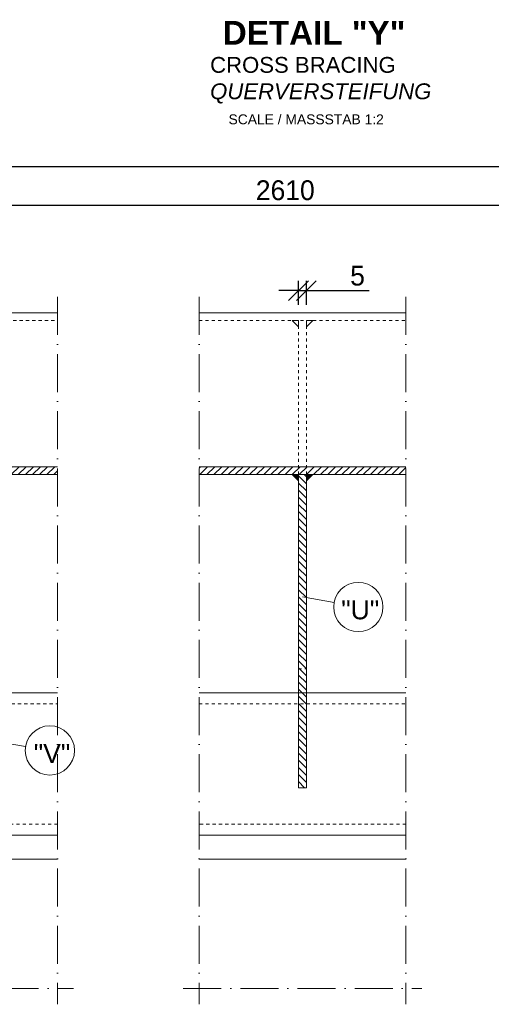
# Model space of a CAD drawing. Header units: millimetres. Extents: x -74592 to 26668, y -531 to 21180.
# Tile 16 of 27: x 22345 to 22643, y 12849 to 13470. Entities that reach past the tile are written whole.
import ezdxf

# ---------------------------------------------------------------- set-up
doc = ezdxf.new("R2010")
doc.units = ezdxf.units.MM
doc.linetypes.add('ACAD_ISO10W100', pattern=[18, 12, -3, 0, -3])
doc.linetypes.add('JIS_02_1.0', pattern=[2, 1, -1])
doc.layers.add('Bemaßung', color=7, linetype='Continuous', lineweight=9)
doc.layers.add('Beschriftung', color=7, linetype='Continuous', lineweight=9)
doc.styles.add('LBB3.5M1000', font='isocp.shx', dxfattribs={"height": 3.5})
doc.dimstyles.new('DIN', dxfattribs={"dimtxt": 2.5, "dimasz": 2.5, "dimexe": 1.25, "dimexo": 0.625, "dimtad": 1, "dimtih": 1, "dimdec": 4, "dimdsep": 46, "dimlunit": 6, "dimtxsty": 'Standard', "dimcen": 2.5, "dimadec": 0, "dimazin": 0, "dimtfac": 1, "dimtdec": 4, "dimtmove": 0, "dimatfit": 3, "dimfxl": 0, "dimtvp": 1, "dimtolj": 1, "dimtzin": 0, "dimarcsym": 0})

# ---------------------------------------------------------------- blocks, each defined once
blk = doc.blocks.new('_Oblique')
at = {"color": 0, "linetype": 'ByBlock', "lineweight": -2}
blk.add_line((-0.5, -0.5), (0.5, 0.5), dxfattribs=at)
blk = doc.blocks.new('*D148')
at = {"layer": 'Bemaßung', "color": 0, "lineweight": -2, "transparency": 16777216}
for p, q in [((21911.99, 13120.38), (21911.99, 13384.02)), ((23619.01, 13120.38), (23619.01, 13384.02)), ((21911.99, 13377.77), (23619.01, 13377.77))]:
    blk.add_line(p, q, dxfattribs=at)
at = {"layer": 'DEFPOINTS', "color": 0, "transparency": 16777216}
for p in [(23619.01, 13377.77), (21911.99, 13095.38), (23619.01, 13095.38)]:
    blk.add_point(p, dxfattribs=at)
at = {"layer": 'Bemaßung', "color": 0, "lineweight": -2, "transparency": 16777216, "xscale": 12.5, "yscale": 12.5, "zscale": 12.5, "rotation": 180}
blk.add_blockref('_Oblique', (21911.99, 13377.77), dxfattribs=at)
at = {"layer": 'Bemaßung', "color": 0, "lineweight": -2, "transparency": 16777216, "xscale": 12.5, "yscale": 12.5, "zscale": 12.5}
blk.add_blockref('_Oblique', (23619.01, 13377.77), dxfattribs=at)
at = {"layer": 'Bemaßung', "color": 0, "transparency": 16777216, "insert": (22765.5, 13387.15), "char_height": 12.5, "attachment_point": 5}
blk.add_mtext('\\A1;4995', dxfattribs=at)
blk = doc.blocks.new('*D149')
at = {"layer": 'Bemaßung', "color": 0, "lineweight": -2, "transparency": 16777216}
for p, q in [((21926.99, 13310.38), (21926.99, 13359.51)), ((23098.53, 13310.38), (23098.53, 13359.51)), ((21926.99, 13353.26), (23098.53, 13353.26))]:
    blk.add_line(p, q, dxfattribs=at)
at = {"layer": 'DEFPOINTS', "color": 0, "transparency": 16777216}
for p in [(23098.53, 13353.26), (21926.99, 13285.38), (23098.53, 13285.38)]:
    blk.add_point(p, dxfattribs=at)
at = {"layer": 'Bemaßung', "color": 0, "lineweight": -2, "transparency": 16777216, "xscale": 12.5, "yscale": 12.5, "zscale": 12.5, "rotation": 180}
blk.add_blockref('_Oblique', (21926.99, 13353.26), dxfattribs=at)
at = {"layer": 'Bemaßung', "color": 0, "lineweight": -2, "transparency": 16777216, "xscale": 12.5, "yscale": 12.5, "zscale": 12.5}
blk.add_blockref('_Oblique', (23098.53, 13353.26), dxfattribs=at)
at = {"layer": 'Bemaßung', "color": 0, "transparency": 16777216, "insert": (22512.76, 13362.64), "char_height": 12.5, "attachment_point": 5}
blk.add_mtext('\\A1;2610', dxfattribs=at)
blk = doc.blocks.new('*D100')
at = {"layer": 'Bemaßung', "color": 0, "lineweight": -2, "transparency": 16777216}
for p, q in [((22521.09, 13290.38), (22521.09, 13305.56)), ((22526.09, 13290.38), (22526.09, 13305.56)), ((22521.09, 13299.31), (22508.59, 13299.31)), ((22521.09, 13299.31), (22526.09, 13299.31)), ((22526.09, 13299.31), (22565.67, 13299.31))]:
    blk.add_line(p, q, dxfattribs=at)
at = {"layer": 'DEFPOINTS', "color": 0, "transparency": 16777216}
for p in [(22521.09, 13299.31), (22521.09, 13280.38), (22526.09, 13280.38)]:
    blk.add_point(p, dxfattribs=at)
at = {"layer": 'Bemaßung', "color": 0, "lineweight": -2, "transparency": 16777216, "xscale": 12.5, "yscale": 12.5, "zscale": 12.5}
blk.add_blockref('_Oblique', (22521.09, 13299.31), dxfattribs=at)
at = {"layer": 'Bemaßung', "color": 0, "lineweight": -2, "transparency": 16777216, "xscale": 12.5, "yscale": 12.5, "zscale": 12.5, "rotation": 180}
blk.add_blockref('_Oblique', (22526.09, 13299.31), dxfattribs=at)
at = {"layer": 'Bemaßung', "color": 0, "transparency": 16777216, "insert": (22558.38, 13308.69), "char_height": 12.5, "attachment_point": 5}
blk.add_mtext('\\A1;5', dxfattribs=at)

msp = doc.modelspace()

# ---------------------------------------------------------------- hatches: boundary and pattern name
at = {"lineweight": 5}
h = msp.add_hatch(dxfattribs=at)
h.set_pattern_fill('ANSI31', color=0)
h.set_pattern_definition([(45, (-118111.1635, 58780.707), (-2.24506403, 2.24506403), [])])
h.paths.add_polyline_path([(22369.03793, 13183.13543), (22369.03793, 13188.13543), (21926.98621, 13188.13543), (21926.98621, 13183.13543)])
h = msp.add_hatch(dxfattribs=at)
h.set_pattern_fill('ANSI31', color=0)
h.set_pattern_definition([(45, (-118719.562, 58780.707), (-2.24506403, 2.24506403), [])])
h.paths.add_polyline_path([(22588.87707, 13183.13543), (22588.87707, 13188.13543), (22458.29805, 13188.13543), (22458.29805, 13183.13543)])
h = msp.add_hatch(color=0, dxfattribs=at)
h.dxf.hatch_style = 1
h.paths.add_polyline_path([(22517.08756, 13183.13543), (22521.08756, 13183.13543), (22521.08756, 13179.13543)])
h = msp.add_hatch(dxfattribs=at)
h.set_pattern_fill('ANSI31', color=0, angle=90)
h.set_pattern_definition([(135, (-117527.062, 49890.1592), (-2.24506403, -2.24506403), [])])
h.paths.add_polyline_path([(22526.08756, 13183.13543), (22521.08756, 13183.13543), (22521.08756, 12985.38145), (22526.08756, 12985.38145)])
h = msp.add_hatch(color=0, dxfattribs=at)
h.dxf.hatch_style = 1
h.paths.add_polyline_path([(22530.08756, 13183.13543), (22526.08756, 13183.13543), (22526.08756, 13179.13543)])

# ---------------------------------------------------------------- linework, layer by layer
at = {"linetype": 'ACAD_ISO10W100', "lineweight": 9, "ltscale": 2}
for p, q in [((22369.03793, 13295.38145), (22369.03793, 12848.63667)), ((22458.29805, 13295.38145), (22458.29805, 12848.63667)), ((22588.87707, 13295.38145), (22588.87707, 12848.63667)), ((21971.98621, 12858.63667), (22379.03793, 12858.63667)), ((22448.29805, 12858.63667), (22598.87707, 12858.63667))]:
    msp.add_line(p, q, dxfattribs=at)
at = {"lineweight": 9}
for p, q in [((22232.98621, 13285.38145), (22369.03793, 13285.38145)), ((22458.29805, 13285.38145), (22588.87707, 13285.38145)), ((22521.08756, 13183.13543), (22521.08756, 12985.38145)), ((22526.08756, 12985.38145), (22526.08756, 13183.13543)), ((22301.98621, 13045.38145), (22369.03793, 13045.38145)), ((22458.29805, 13045.38145), (22588.87707, 13045.38145)), ((22521.08756, 12985.38145), (22526.08756, 12985.38145)), ((22369.03793, 12955.38145), (21911.98621, 12955.38145)), ((22588.87707, 12955.38145), (22458.29805, 12955.38145)), ((22369.03793, 12940.38145), (22181.98621, 12940.38145)), ((22588.87707, 12940.38145), (22458.29805, 12940.38145))]:
    msp.add_line(p, q, dxfattribs=at)
at = {"linetype": 'JIS_02_1.0', "lineweight": 5, "ltscale": 2}
for p, q in [((22232.98621, 13280.38145), (22369.03793, 13280.38145)), ((22458.29805, 13280.38145), (22588.87707, 13280.38145)), ((22521.08756, 13183.13543), (22521.08756, 13280.38145)), ((22526.08756, 13183.13543), (22526.08756, 13280.38145)), ((22521.08756, 13060.38145), (22526.08756, 13060.38145)), ((21911.98621, 13038.28145), (22369.03793, 13038.28145)), ((22458.29805, 13038.28145), (22588.87707, 13038.28145)), ((22369.03793, 12962.48145), (22120.38621, 12962.38145)), ((22588.87707, 12962.48145), (22458.29805, 12962.48145))]:
    msp.add_line(p, q, dxfattribs=at)
at = {"lineweight": 5}
for points in [[(22517.08756, 13280.38145), (22521.08756, 13280.38145), (22521.08756, 13276.38145)], [(22530.08756, 13280.38145), (22526.08756, 13280.38145), (22526.08756, 13276.38145)], [(22517.08756, 13183.13543), (22521.08756, 13183.13543), (22521.08756, 13179.13543)], [(22530.08756, 13183.13543), (22526.08756, 13183.13543), (22526.08756, 13179.13543)]]:
    msp.add_lwpolyline(points, close=True, dxfattribs=at)
at = {"lineweight": 9}
for points in [[(22369.03793, 13188.13543), (21926.98621, 13188.13543), (21926.98621, 13183.13543), (22369.03793, 13183.13543)], [(22588.87707, 13188.13543), (22458.29805, 13188.13543)], [(22458.29805, 13183.13543), (22588.87707, 13183.13543)]]:
    msp.add_lwpolyline(points, dxfattribs=at)
at = {"layer": 'Bemaßung'}
for p, q in [((22543.59016, 13102.29459), (22523.58756, 13105.88927)), ((22348.81276, 13011.52775), (22307.32283, 13018.49093))]:
    msp.add_line(p, q, dxfattribs=at)
for centre in [(22558.89706, 13099.54378), (22364.15037, 13008.95367)]:
    msp.add_circle(centre, 15.55211, dxfattribs=at)

# ---------------------------------------------------------------- texts
at = {"layer": 'Beschriftung', "attachment_point": 1, "style": 'LBB3.5M1000'}
for s, insert, char_height, width in [('{\\fArial|b1|i0|c0|p34;DETAIL "Y"}', (22473.29156, 13469.62479), 15, 168.8947195), ('{\\fArial|b0|i0|c0|p34;CROSS BRACING\\P\\fArial|b0|i1|c0|p34;QUERVERSTEIFUNG}', (22465.30187, 13446.86398), 10, 148.8019107), ('{\\fArial|b0|i0|c0|p34;\\H0.5x;SCALE / MASSSTAB 1:2}', (22476.94761, 13410.61278), 12.5, 106.3087656), ('{\\fArial|b0|i0|c0|p34;"U"}', (22548.07845, 13103.76499), 12, 11.4594726), ('{\\fArial|b0|i0|c0|p34;"V"}', (22353.95636, 13013.02702), 12, 11.4594726)]:
    msp.add_mtext(s, dxfattribs=dict(at, insert=insert, char_height=char_height, width=width))

# ---------------------------------------------------------------- dimensions: what is measured, and where the dimension line sits
at = {"layer": 'Bemaßung'}
for base, p1, p2, text, picture, middle in [((23619.01078, 13377.77148), (21911.98621, 13095.38145), (23619.01078, 13095.38145), '4995', '*D148', (22765.4985, 13387.14648)), ((23098.53252, 13353.2645), (21926.98621, 13285.38145), (23098.53252, 13285.38145), '2610', '*D149', (22512.75937, 13362.6395))]:
    dim = msp.add_linear_dim(base=base, p1=p1, p2=p2, text=text, dimstyle='DIN', override={"dimscale": 5, "dimexo": 5, "dimdec": 2, "dimblk1": 'Oblique', "dimblk2": 'Oblique', "dimsah": 1, "dimtdec": 2}, dxfattribs=at)
    dim.commit()
    dim.dimension.update_dxf_attribs({"geometry": picture, "text_midpoint": middle})
dim = msp.add_linear_dim(base=(22521.08756, 13299.31449), p1=(22526.08756, 13280.38145), p2=(22521.08756, 13280.38145), angle=180, dimstyle='DIN', override={"dimscale": 5, "dimexo": 2, "dimdec": 2, "dimblk1": 'Oblique', "dimblk2": 'Oblique', "dimsah": 1, "dimtdec": 2}, dxfattribs=at)
dim.commit()
dim.dimension.update_dxf_attribs({"geometry": '*D100', "text_midpoint": (22558.37923, 13299.31449), "dimtype": 160})

doc.saveas('drawing.dxf')
